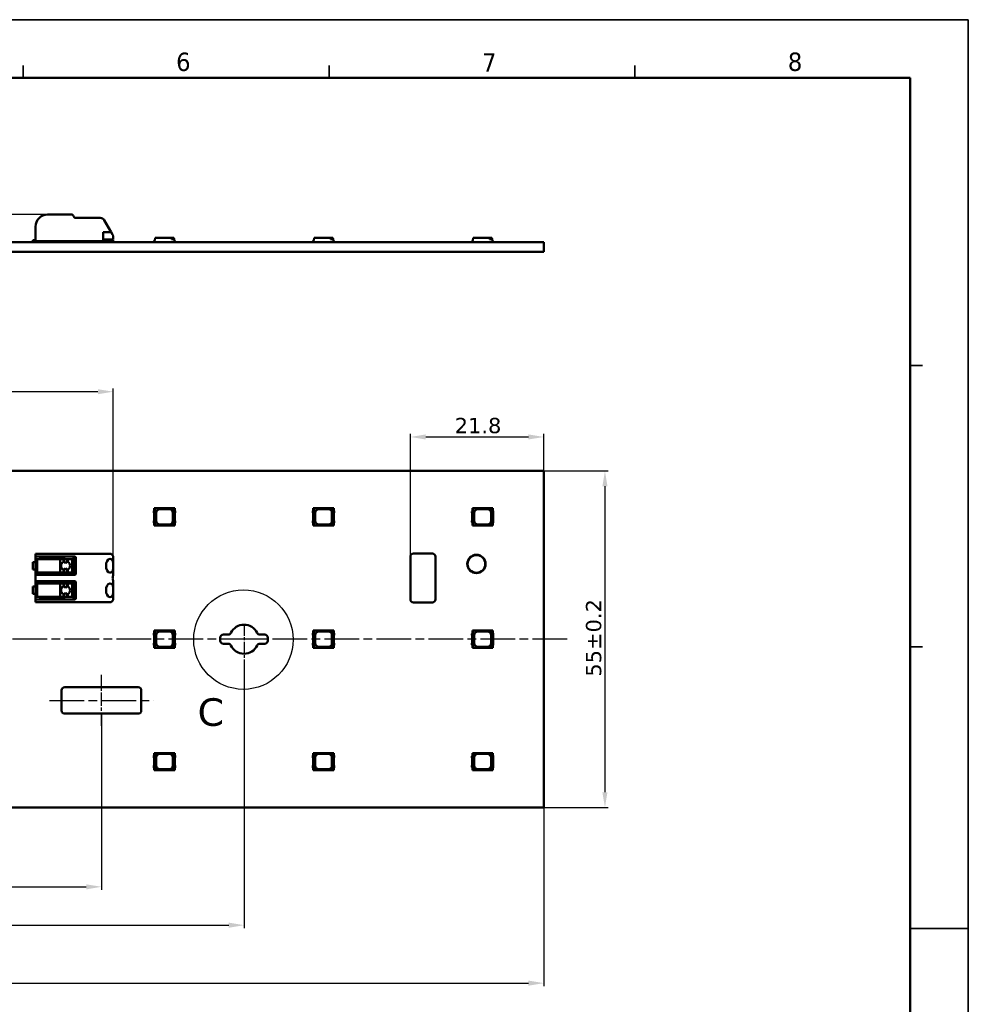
# Model space of a CAD drawing. Header units: millimetres. Extents: x 0 to 420, y 0 to 296.
# Tile 19 of 19: x 264 to 420, y 136 to 296. Entities that reach past the tile are written whole.
import ezdxf

# ---------------------------------------------------------------- set-up
doc = ezdxf.new("R2010")
doc.units = ezdxf.units.MM
doc.linetypes.add('CHAIN', pattern=[0.3543, 0.2362, -0.0295, 0.0591, -0.0295])
doc.linetypes.add('LONG_DASH_DOTTED', pattern=[0.3001, 0.2362, -0.0295, 0.0049, -0.0295])
doc.layers.get('0').update_dxf_attribs({"lineweight": 25})
for name, color, linetype, lineweight in [('Center Mark(ISO)', 7, 'LONG_DASH_DOTTED', 25), ('Centerline(ISO)', 7, 'Continuous', 25), ('Detail Circle Lines(ISO)', 7, 'Continuous', 25), ('Dimensions(ISO)', 7, 'Continuous', 25), ('Sketch Geometry(ISO)', 7, 'Continuous', 50), ('Symbols(ISO)', 7, 'Continuous', 25), ('Visible Edges(ISO)', 7, 'Continuous', 50)]:
    doc.layers.add(name, color=color, linetype=linetype, lineweight=lineweight)
doc.styles.add('LG.Philips.Title', font='verdana.ttf', dxfattribs={"width": 0.9})
doc.styles.add('Philips-dimensions', font='verdana.ttf')
doc.styles.add('Philips-tekstBigText', font='verdana.ttf')
doc.dimstyles.new('Philips-Oss', dxfattribs={"dimtxt": 2.5, "dimasz": 2.5, "dimexe": 0.5, "dimexo": 0, "dimgap": 0.5, "dimtad": 1, "dimtoh": 1, "dimrnd": 1e-08, "dimdsep": 46, "dimtxsty": 'Philips-dimensions', "dimcen": 0.09, "dimdle": 10, "dimclrd": 7, "dimclre": 7, "dimclrt": 7, "dimazin": 2, "dimtfac": 1, "dimtmove": 0, "dimatfit": 3, "dimfxl": 1, "dimtolj": 1, "dimlwd": 25, "dimlwe": 25, "dimarcsym": 0})

# ---------------------------------------------------------------- blocks, each defined once
blk = doc.blocks.new('2dDetail0')
at = {"layer": 'Detail Circle Lines(ISO)'}
blk.add_circle((300.99, 195.19), 8.12, dxfattribs=at)
at = {"layer": 'Detail Circle Lines(ISO)', "insert": (293.5, 181.02), "char_height": 4.5, "attachment_point": 7, "style": 'Philips-tekstBigText'}
blk.add_mtext('C', dxfattribs=at)
blk = doc.blocks.new('*D18')
at = {"layer": 'Defpoints', "color": 0, "linetype": 'Continuous', "transparency": 16777216}
for p in [(350.1, 228.31), (350.1, 222.76), (328.3, 208.76)]:
    blk.add_point(p, dxfattribs=at)
at = {"layer": 'Dimensions(ISO)', "color": 7, "linetype": 'Continuous', "lineweight": 25, "transparency": 16777216}
for p, q in [((328.3, 208.76), (328.3, 228.81)), ((350.1, 222.76), (350.1, 228.81)), ((330.8, 228.31), (347.6, 228.31))]:
    blk.add_line(p, q, dxfattribs=at)
at = {"layer": 'Dimensions(ISO)', "color": 7, "linetype": 'Continuous', "transparency": 16777216}
for points in [[(330.8, 228.73), (330.8, 227.9), (328.3, 228.31)], [(347.6, 228.73), (347.6, 227.9), (350.1, 228.31)]]:
    blk.add_solid(points, dxfattribs=at)
at = {"layer": 'Dimensions(ISO)', "color": 7, "linetype": 'Continuous', "lineweight": 25, "transparency": 16777216, "insert": (335.53, 231.43), "char_height": 2.5, "attachment_point": 1, "style": 'Philips-dimensions'}
blk.add_mtext('\\A1;21.8', dxfattribs=at)
blk = doc.blocks.new('*D19')
at = {"layer": 'Defpoints', "color": 0, "linetype": 'Continuous', "transparency": 16777216}
for p in [(350.1, 222.76), (350.1, 167.76), (360.1, 167.76)]:
    blk.add_point(p, dxfattribs=at)
at = {"layer": 'Dimensions(ISO)', "color": 7, "linetype": 'Continuous', "lineweight": 25, "transparency": 16777216}
for p, q in [((350.1, 222.76), (360.6, 222.76)), ((360.1, 220.26), (360.1, 170.26)), ((350.1, 167.76), (360.6, 167.76))]:
    blk.add_line(p, q, dxfattribs=at)
at = {"layer": 'Dimensions(ISO)', "color": 7, "linetype": 'Continuous', "transparency": 16777216}
for points in [[(359.68, 220.26), (360.51, 220.26), (360.1, 222.76)], [(359.68, 170.26), (360.51, 170.26), (360.1, 167.76)]]:
    blk.add_solid(points, dxfattribs=at)
at = {"layer": 'Dimensions(ISO)', "color": 7, "linetype": 'Continuous', "lineweight": 25, "transparency": 16777216, "insert": (356.99, 189.13), "char_height": 2.5, "attachment_point": 1, "rotation": 90, "style": 'Philips-dimensions'}
blk.add_mtext('\\A1;55±0.2', dxfattribs=at)
blk = doc.blocks.new('*D20')
at = {"layer": 'Defpoints', "color": 0, "linetype": 'Continuous', "transparency": 16777216}
for p in [(70.1, 167.76), (350.1, 167.76), (350.1, 139.06)]:
    blk.add_point(p, dxfattribs=at)
at = {"layer": 'Dimensions(ISO)', "color": 7, "linetype": 'Continuous', "lineweight": 25, "transparency": 16777216}
for p, q in [((70.1, 167.76), (70.1, 138.56)), ((350.1, 167.76), (350.1, 138.56)), ((72.6, 139.06), (347.6, 139.06))]:
    blk.add_line(p, q, dxfattribs=at)
at = {"layer": 'Dimensions(ISO)', "color": 7, "linetype": 'Continuous', "transparency": 16777216}
for points in [[(72.6, 139.48), (72.6, 138.64), (70.1, 139.06)], [(347.6, 139.48), (347.6, 138.64), (350.1, 139.06)]]:
    blk.add_solid(points, dxfattribs=at)
at = {"layer": 'Dimensions(ISO)', "color": 7, "linetype": 'Continuous', "lineweight": 25, "transparency": 16777216, "insert": (203.01, 145.66), "char_height": 2.5, "attachment_point": 1, "style": 'Philips-dimensions'}
blk.add_mtext('\\A1;280\\S+0.6^ -0.2;', dxfattribs=at)
blk = doc.blocks.new('*D26')
at = {"layer": 'Defpoints', "color": 0, "linetype": 'Continuous', "transparency": 16777216}
for p in [(269, 264.66), (57.6, 258.56), (70.1, 258.56)]:
    blk.add_point(p, dxfattribs=at)
at = {"layer": 'Dimensions(ISO)', "color": 7, "linetype": 'Continuous', "lineweight": 25, "transparency": 16777216}
for p, q in [((57.6, 267.16), (57.6, 269.66)), ((269, 264.66), (57.1, 264.66)), ((57.6, 264.66), (57.6, 262.16)), ((57.6, 262.16), (57.6, 261.06)), ((57.6, 258.56), (57.6, 261.06)), ((70.1, 258.56), (57.1, 258.56)), ((57.6, 256.06), (57.6, 253.56))]:
    blk.add_line(p, q, dxfattribs=at)
at = {"layer": 'Dimensions(ISO)', "color": 7, "linetype": 'Continuous', "transparency": 16777216}
for points in [[(57.18, 267.16), (58.01, 267.16), (57.6, 264.66)], [(57.18, 256.06), (58.01, 256.06), (57.6, 258.56)]]:
    blk.add_solid(points, dxfattribs=at)
at = {"layer": 'Dimensions(ISO)', "color": 7, "linetype": 'Continuous', "lineweight": 25, "transparency": 16777216, "insert": (54.5, 260.73), "char_height": 2.5, "attachment_point": 1, "rotation": 90, "style": 'Philips-dimensions'}
blk.add_mtext('\\A1;6', dxfattribs=at)
blk = doc.blocks.new('Borders A3')
at = {"layer": 'Sketch Geometry(ISO)', "color": 7, "linetype": 'Continuous', "lineweight": 35}
for p, q in [((419.5, 296.5), (0.5, 296.5)), ((419.5, 0.5), (419.5, 296.5)), ((265, 289), (265, 287)), ((315, 289), (315, 287)), ((365, 289), (365, 287)), ((410, 240), (412, 240)), ((410, 194), (412, 194)), ((419.5, 148), (410, 148)), ((410, 148), (412, 148))]:
    blk.add_line(p, q, dxfattribs=at)
at = {"layer": 'Sketch Geometry(ISO)', "color": 1, "linetype": 'Continuous', "lineweight": 50, "true_color": 0xff0000}
for p, q in [((410, 287), (20, 287)), ((410, 10), (410, 287))]:
    blk.add_line(p, q, dxfattribs=at)
at = {"layer": 'Symbols(ISO)', "color": 3, "true_color": 0x00ff00, "char_height": 3, "attachment_point": 7, "style": 'LG.Philips.Title'}
for s, insert in [('\\fVerdana|b0|i0;\\H3.0000;6', (290, 288.06)), ('\\fVerdana|b0|i0;\\H3.0000;7', (340, 288)), ('\\fVerdana|b0|i0;\\H3.0000;8', (390, 288.07))]:
    blk.add_mtext(s, dxfattribs=dict(at, insert=insert))
blk = doc.blocks.new('*D31')
at = {"layer": 'Defpoints', "color": 0, "linetype": 'Continuous', "transparency": 16777216}
for p in [(119.1, 190.39), (301.1, 190.39), (301.1, 148.53)]:
    blk.add_point(p, dxfattribs=at)
at = {"layer": 'Dimensions(ISO)', "color": 7, "linetype": 'Continuous', "lineweight": 25, "transparency": 16777216}
for p, q in [((119.1, 190.39), (119.1, 148.03)), ((301.1, 190.39), (301.1, 148.03)), ((121.6, 148.53), (298.6, 148.53))]:
    blk.add_line(p, q, dxfattribs=at)
at = {"layer": 'Dimensions(ISO)', "color": 7, "linetype": 'Continuous', "transparency": 16777216}
for points in [[(121.6, 148.95), (121.6, 148.11), (119.1, 148.53)], [(298.6, 148.95), (298.6, 148.11), (301.1, 148.53)]]:
    blk.add_solid(points, dxfattribs=at)
at = {"layer": 'Dimensions(ISO)', "color": 7, "linetype": 'Continuous', "lineweight": 25, "transparency": 16777216, "insert": (207.16, 151.65), "char_height": 2.5, "attachment_point": 1, "style": 'Philips-dimensions'}
blk.add_mtext('\\A1;182', dxfattribs=at)
blk = doc.blocks.new('*D36')
at = {"layer": 'Defpoints', "color": 0, "linetype": 'Continuous', "transparency": 16777216}
for p in [(140.5, 235.71), (140.5, 208.69), (279.7, 208.69)]:
    blk.add_point(p, dxfattribs=at)
at = {"layer": 'Dimensions(ISO)', "color": 7, "linetype": 'Continuous', "lineweight": 25, "transparency": 16777216}
for p, q in [((140.5, 208.69), (140.5, 236.21)), ((277.2, 235.71), (143, 235.71)), ((279.7, 208.69), (279.7, 236.21))]:
    blk.add_line(p, q, dxfattribs=at)
at = {"layer": 'Dimensions(ISO)', "color": 7, "linetype": 'Continuous', "transparency": 16777216}
for points in [[(143, 236.12), (143, 235.29), (140.5, 235.71)], [(277.2, 236.12), (277.2, 235.29), (279.7, 235.71)]]:
    blk.add_solid(points, dxfattribs=at)
at = {"layer": 'Dimensions(ISO)', "color": 7, "linetype": 'Continuous', "lineweight": 25, "transparency": 16777216, "insert": (205.45, 238.81), "char_height": 2.5, "attachment_point": 1, "style": 'Philips-dimensions'}
blk.add_mtext('\\A1;139.2', dxfattribs=at)
blk = doc.blocks.new('*D41')
at = {"layer": 'Defpoints', "color": 0, "linetype": 'Continuous', "transparency": 16777216}
for p in [(142.4, 183.1), (277.8, 183.1), (277.8, 154.8)]:
    blk.add_point(p, dxfattribs=at)
at = {"layer": 'Dimensions(ISO)', "color": 7, "linetype": 'Continuous', "lineweight": 25, "transparency": 16777216}
for p, q in [((142.4, 183.1), (142.4, 154.3)), ((277.8, 183.1), (277.8, 154.3)), ((144.9, 154.8), (275.3, 154.8))]:
    blk.add_line(p, q, dxfattribs=at)
at = {"layer": 'Dimensions(ISO)', "color": 7, "linetype": 'Continuous', "transparency": 16777216}
for points in [[(144.9, 155.21), (144.9, 154.38), (142.4, 154.8)], [(275.3, 155.21), (275.3, 154.38), (277.8, 154.8)]]:
    blk.add_solid(points, dxfattribs=at)
at = {"layer": 'Dimensions(ISO)', "color": 7, "linetype": 'Continuous', "lineweight": 25, "transparency": 16777216, "insert": (205.42, 157.9), "char_height": 2.5, "attachment_point": 1, "style": 'Philips-dimensions'}
blk.add_mtext('\\A1;135.4', dxfattribs=at)

msp = doc.modelspace()

# ---------------------------------------------------------------- linework, layer by layer
at = {"layer": 'Center Mark(ISO)', "linetype": 'CHAIN', "ltscale": 8.195055}
msp.add_line((301.098, 197.761), (301.098, 190.386), dxfattribs=at)
at = {"layer": 'Center Mark(ISO)', "linetype": 'CHAIN', "ltscale": 5.555937}
msp.add_line((303.598, 195.261), (298.598, 195.261), dxfattribs=at)
at = {"layer": 'Centerline(ISO)', "linetype": 'CHAIN', "ltscale": 23.990969}
for p, q in [((353.937, 195.261), (67.598, 195.261)), ((269.285, 185.261), (286.31, 185.261))]:
    msp.add_line(p, q, dxfattribs=at)
at = {"layer": 'Centerline(ISO)', "linetype": 'CHAIN', "ltscale": 9.250702}
msp.add_line((277.798, 181.099), (277.798, 189.424), dxfattribs=at)
at = {"layer": 'Visible Edges(ISO)'}
for p, q in [((268.998, 264.66), (272.792, 264.66)), ((273.225, 264.41), (273.34, 264.21)), ((273.513, 264.11), (277.598, 264.11)), ((266.998, 260.31), (266.998, 262.66)), ((278.247, 263.735), (279.373, 261.785)), ((278.098, 261.785), (278.098, 260.31)), ((278.098, 261.785), (279.373, 261.785)), ((279.597, 261.397), (279.373, 261.785)), ((279.698, 260.56), (279.698, 261.022)), ((286.523, 260.41), (286.562, 260.86)), ((286.562, 260.86), (289.223, 260.86)), ((289.223, 260.86), (289.634, 260.86)), ((289.223, 260.66), (289.223, 260.86)), ((289.651, 260.66), (289.223, 260.66)), ((289.634, 260.86), (289.651, 260.66)), ((289.651, 260.66), (289.673, 260.41)), ((312.523, 260.41), (312.562, 260.86)), ((312.562, 260.86), (315.223, 260.86)), ((315.223, 260.86), (315.634, 260.86)), ((315.223, 260.66), (315.223, 260.86)), ((315.651, 260.66), (315.223, 260.66)), ((315.634, 260.86), (315.651, 260.66)), ((315.651, 260.66), (315.673, 260.41)), ((338.523, 260.41), (338.562, 260.86)), ((338.562, 260.86), (341.223, 260.86)), ((341.223, 260.86), (341.634, 260.86)), ((341.223, 260.66), (341.223, 260.86)), ((341.651, 260.66), (341.223, 260.66)), ((341.634, 260.86), (341.651, 260.66)), ((341.651, 260.66), (341.673, 260.41)), ((70.098, 260.16), (350.098, 260.16)), ((266.598, 260.46), (266.998, 260.46)), ((266.598, 260.31), (266.598, 260.46)), ((266.748, 260.16), (266.598, 260.31)), ((278.098, 260.31), (266.998, 260.31)), ((275.577, 260.217), (275.376, 260.31)), ((279.698, 260.56), (278.098, 260.56)), ((278.098, 260.46), (279.698, 260.46)), ((279.698, 260.31), (279.548, 260.16)), ((279.698, 260.46), (279.698, 260.31)), ((286.348, 260.26), (286.423, 260.26)), ((286.348, 260.16), (286.348, 260.26)), ((286.423, 260.41), (286.523, 260.41)), ((286.423, 260.17), (286.423, 260.41)), ((286.423, 260.17), (289.773, 260.17)), ((286.425, 260.16), (286.425, 260.17)), ((286.517, 260.16), (286.517, 260.17)), ((286.571, 260.16), (286.571, 260.17)), ((287.209, 260.16), (287.209, 260.17)), ((287.338, 260.16), (287.338, 260.17)), ((287.788, 260.16), (287.788, 260.17)), ((287.953, 260.16), (287.953, 260.17)), ((289.62, 260.16), (289.62, 260.17)), ((289.673, 260.41), (289.773, 260.41)), ((289.688, 260.16), (289.688, 260.17)), ((289.773, 260.17), (289.773, 260.41)), ((289.773, 260.26), (289.778, 260.26)), ((289.778, 260.26), (289.848, 260.26)), ((289.778, 260.16), (289.778, 260.26)), ((289.848, 260.16), (289.848, 260.26)), ((312.348, 260.26), (312.423, 260.26)), ((312.348, 260.16), (312.348, 260.26)), ((312.423, 260.41), (312.523, 260.41)), ((312.423, 260.17), (312.423, 260.41)), ((312.423, 260.17), (315.773, 260.17)), ((312.425, 260.16), (312.425, 260.17)), ((312.517, 260.16), (312.517, 260.17)), ((312.571, 260.16), (312.571, 260.17)), ((313.209, 260.16), (313.209, 260.17)), ((313.338, 260.16), (313.338, 260.17)), ((313.788, 260.16), (313.788, 260.17)), ((313.953, 260.16), (313.953, 260.17)), ((315.62, 260.16), (315.62, 260.17)), ((315.673, 260.41), (315.773, 260.41)), ((315.688, 260.16), (315.688, 260.17)), ((315.773, 260.17), (315.773, 260.41)), ((315.773, 260.26), (315.778, 260.26)), ((315.778, 260.26), (315.848, 260.26)), ((315.778, 260.16), (315.778, 260.26)), ((315.848, 260.16), (315.848, 260.26)), ((338.348, 260.26), (338.423, 260.26)), ((338.348, 260.16), (338.348, 260.26)), ((338.423, 260.41), (338.523, 260.41)), ((338.423, 260.17), (338.423, 260.41)), ((338.423, 260.17), (341.773, 260.17)), ((338.425, 260.16), (338.425, 260.17)), ((338.517, 260.16), (338.517, 260.17)), ((338.571, 260.16), (338.571, 260.17)), ((339.209, 260.16), (339.209, 260.17)), ((339.338, 260.16), (339.338, 260.17)), ((339.788, 260.16), (339.788, 260.17)), ((339.953, 260.16), (339.953, 260.17)), ((341.62, 260.16), (341.62, 260.17)), ((341.673, 260.41), (341.773, 260.41)), ((341.688, 260.16), (341.688, 260.17)), ((341.773, 260.17), (341.773, 260.41)), ((341.773, 260.26), (341.778, 260.26)), ((341.778, 260.26), (341.848, 260.26)), ((341.778, 260.16), (341.778, 260.26)), ((341.848, 260.16), (341.848, 260.26)), ((350.098, 260.16), (350.098, 258.56)), ((350.098, 258.56), (70.098, 258.56)), ((350.098, 222.761), (70.098, 222.761)), ((350.098, 167.761), (350.098, 222.761)), ((286.423, 216.307), (286.348, 216.158)), ((286.348, 216.158), (286.348, 215.903)), ((286.348, 215.903), (286.401, 215.845)), ((286.401, 215.845), (286.401, 214.677)), ((286.523, 216.661), (286.423, 216.661)), ((286.423, 216.661), (286.423, 213.861)), ((286.562, 216.661), (286.523, 216.661)), ((286.523, 213.861), (286.523, 216.661)), ((289.634, 216.661), (286.562, 216.661)), ((286.562, 213.861), (286.562, 216.661)), ((286.723, 214.611), (286.723, 215.911)), ((287.323, 216.511), (288.873, 216.511)), ((289.473, 215.911), (289.473, 214.611)), ((289.634, 216.661), (289.634, 214.272)), ((289.673, 216.661), (289.634, 216.661)), ((289.773, 216.661), (289.673, 216.661)), ((289.673, 216.661), (289.673, 213.861)), ((289.773, 213.861), (289.773, 216.661)), ((289.778, 216.311), (289.773, 216.311)), ((289.848, 216.165), (289.778, 216.311)), ((289.8, 215.859), (289.848, 215.925)), ((289.8, 214.664), (289.8, 215.859)), ((289.848, 215.925), (289.848, 216.165)), ((312.423, 216.307), (312.348, 216.158)), ((312.348, 216.158), (312.348, 215.903)), ((312.348, 215.903), (312.401, 215.845)), ((312.401, 215.845), (312.401, 214.677)), ((312.523, 216.661), (312.423, 216.661)), ((312.423, 216.661), (312.423, 213.861)), ((312.562, 216.661), (312.523, 216.661)), ((312.523, 213.861), (312.523, 216.661)), ((315.634, 216.661), (312.562, 216.661)), ((312.562, 213.861), (312.562, 216.661)), ((312.723, 214.611), (312.723, 215.911)), ((313.323, 216.511), (314.873, 216.511)), ((315.473, 215.911), (315.473, 214.611)), ((315.634, 216.661), (315.634, 214.272)), ((315.673, 216.661), (315.634, 216.661)), ((315.773, 216.661), (315.673, 216.661)), ((315.673, 216.661), (315.673, 213.861)), ((315.773, 213.861), (315.773, 216.661)), ((315.778, 216.311), (315.773, 216.311)), ((315.848, 216.165), (315.778, 216.311)), ((315.8, 215.859), (315.848, 215.925)), ((315.8, 214.664), (315.8, 215.859)), ((315.848, 215.925), (315.848, 216.165)), ((338.423, 216.307), (338.348, 216.158)), ((338.348, 216.158), (338.348, 215.903)), ((338.348, 215.903), (338.401, 215.845)), ((338.401, 215.845), (338.401, 214.677)), ((338.523, 216.661), (338.423, 216.661)), ((338.423, 216.661), (338.423, 213.861)), ((338.562, 216.661), (338.523, 216.661)), ((338.523, 213.861), (338.523, 216.661)), ((341.634, 216.661), (338.562, 216.661)), ((338.562, 213.861), (338.562, 216.661)), ((338.723, 214.611), (338.723, 215.911)), ((339.323, 216.511), (340.873, 216.511)), ((341.473, 215.911), (341.473, 214.611)), ((341.634, 216.661), (341.634, 214.272)), ((341.673, 216.661), (341.634, 216.661)), ((341.773, 216.661), (341.673, 216.661)), ((341.673, 216.661), (341.673, 213.861)), ((341.773, 213.861), (341.773, 216.661)), ((341.778, 216.311), (341.773, 216.311)), ((341.848, 216.165), (341.778, 216.311)), ((341.8, 215.859), (341.848, 215.925)), ((341.8, 214.664), (341.8, 215.859)), ((341.848, 215.925), (341.848, 216.165)), ((286.401, 214.677), (286.348, 214.62)), ((286.348, 214.62), (286.348, 214.365)), ((286.348, 214.365), (286.423, 214.216)), ((288.873, 214.011), (287.323, 214.011)), ((289.223, 213.861), (289.634, 214.272)), ((289.634, 214.272), (289.651, 214.29)), ((289.651, 214.29), (289.651, 213.861)), ((289.773, 214.211), (289.778, 214.211)), ((289.778, 214.211), (289.848, 214.358)), ((289.848, 214.598), (289.8, 214.664)), ((289.848, 214.358), (289.848, 214.598)), ((312.401, 214.677), (312.348, 214.62)), ((312.348, 214.62), (312.348, 214.365)), ((312.348, 214.365), (312.423, 214.216)), ((314.873, 214.011), (313.323, 214.011)), ((315.223, 213.861), (315.634, 214.272)), ((315.634, 214.272), (315.651, 214.29)), ((315.651, 214.29), (315.651, 213.861)), ((315.773, 214.211), (315.778, 214.211)), ((315.778, 214.211), (315.848, 214.358)), ((315.848, 214.598), (315.8, 214.664)), ((315.848, 214.358), (315.848, 214.598)), ((338.401, 214.677), (338.348, 214.62)), ((338.348, 214.62), (338.348, 214.365)), ((338.348, 214.365), (338.423, 214.216)), ((340.873, 214.011), (339.323, 214.011)), ((341.223, 213.861), (341.634, 214.272)), ((341.634, 214.272), (341.651, 214.29)), ((341.651, 214.29), (341.651, 213.861)), ((341.773, 214.211), (341.778, 214.211)), ((341.778, 214.211), (341.848, 214.358)), ((341.848, 214.598), (341.8, 214.664)), ((341.848, 214.358), (341.848, 214.598)), ((286.423, 213.861), (286.523, 213.861)), ((286.523, 213.861), (286.562, 213.861)), ((286.562, 213.861), (289.223, 213.861)), ((289.651, 213.861), (289.223, 213.861)), ((289.651, 213.861), (289.673, 213.861)), ((289.673, 213.861), (289.773, 213.861)), ((312.423, 213.861), (312.523, 213.861)), ((312.523, 213.861), (312.562, 213.861)), ((312.562, 213.861), (315.223, 213.861)), ((315.651, 213.861), (315.223, 213.861)), ((315.651, 213.861), (315.673, 213.861)), ((315.673, 213.861), (315.773, 213.861)), ((338.423, 213.861), (338.523, 213.861)), ((338.523, 213.861), (338.562, 213.861)), ((338.562, 213.861), (341.223, 213.861)), ((341.651, 213.861), (341.223, 213.861)), ((341.651, 213.861), (341.673, 213.861)), ((341.673, 213.861), (341.773, 213.861)), ((266.998, 209.211), (266.998, 208.761)), ((266.998, 209.211), (268.998, 209.211)), ((272.792, 209.211), (268.998, 209.211)), ((272.792, 209.211), (273.225, 209.211)), ((273.34, 209.211), (273.225, 209.211)), ((273.513, 209.211), (273.34, 209.211)), ((277.598, 209.211), (273.513, 209.211)), ((277.598, 209.211), (278.247, 209.211)), ((279.373, 209.211), (278.247, 209.211)), ((328.798, 209.261), (331.898, 209.261)), ((266.998, 207.861), (266.598, 207.861)), ((266.598, 206.661), (266.598, 207.861)), ((266.998, 205.761), (266.998, 208.761)), ((268.998, 208.761), (266.998, 208.761)), ((267.298, 208.361), (267.098, 208.361)), ((267.298, 208.361), (268.939, 208.361)), ((267.298, 208.361), (267.298, 206.161)), ((267.798, 208.761), (267.798, 208.511)), ((268.983, 208.511), (267.798, 208.511)), ((268.974, 208.361), (268.939, 208.361)), ((271.033, 208.361), (268.974, 208.361)), ((268.983, 208.511), (271.698, 208.511)), ((268.998, 208.761), (272.792, 208.761)), ((271.581, 208.361), (271.033, 208.361)), ((271.033, 208.361), (271.033, 206.161)), ((271.7, 208.361), (271.581, 208.361)), ((271.581, 208.361), (271.581, 207.909)), ((271.698, 208.761), (271.698, 208.511)), ((272.199, 208.361), (271.7, 208.361)), ((271.7, 208.361), (271.7, 207.731)), ((272.277, 208.361), (272.199, 208.361)), ((272.199, 208.361), (272.199, 207.73)), ((272.785, 208.361), (272.277, 208.361)), ((272.277, 208.361), (272.277, 207.895)), ((272.785, 208.361), (272.996, 208.361)), ((273.225, 208.761), (272.792, 208.761)), ((273.006, 208.361), (272.996, 208.361)), ((273.006, 208.361), (273.006, 206.161)), ((273.198, 208.761), (273.198, 205.761)), ((273.225, 208.761), (273.34, 208.761)), ((273.34, 208.761), (273.398, 208.761)), ((273.598, 208.561), (273.598, 205.961)), ((279.698, 208.692), (279.698, 207.547)), ((328.298, 201.761), (328.298, 208.761)), ((332.398, 208.761), (332.398, 201.761)), ((266.598, 206.661), (266.998, 206.661)), ((267.098, 206.161), (267.298, 206.161)), ((268.939, 206.161), (267.298, 206.161)), ((267.798, 206.011), (268.983, 206.011)), ((267.798, 205.761), (267.798, 206.011)), ((268.939, 206.161), (268.974, 206.161)), ((268.974, 206.161), (271.033, 206.161)), ((271.698, 206.011), (268.983, 206.011)), ((271.033, 206.161), (271.581, 206.161)), ((271.581, 206.614), (271.581, 206.161)), ((271.581, 206.161), (271.7, 206.161)), ((271.698, 205.761), (271.698, 206.011)), ((271.7, 206.791), (271.7, 206.161)), ((271.7, 206.161), (272.199, 206.161)), ((272.199, 206.793), (272.199, 206.161)), ((272.199, 206.161), (272.277, 206.161)), ((272.277, 206.627), (272.277, 206.161)), ((272.277, 206.161), (272.785, 206.161)), ((272.996, 206.161), (272.785, 206.161)), ((272.996, 206.161), (273.006, 206.161)), ((279.698, 207.547), (279.698, 206.976)), ((279.698, 206.976), (279.698, 205.795)), ((266.998, 205.761), (266.998, 204.761)), ((266.998, 205.761), (268.998, 205.761)), ((266.998, 201.761), (266.998, 204.761)), ((268.998, 204.761), (266.998, 204.761)), ((267.298, 204.361), (267.098, 204.361)), ((267.298, 204.361), (268.939, 204.361)), ((267.298, 204.361), (267.298, 202.161)), ((267.798, 204.761), (267.798, 204.511)), ((268.983, 204.511), (267.798, 204.511)), ((268.974, 204.361), (268.939, 204.361)), ((271.033, 204.361), (268.974, 204.361)), ((268.983, 204.511), (271.698, 204.511)), ((272.792, 205.761), (268.998, 205.761)), ((268.998, 204.761), (272.792, 204.761)), ((271.581, 204.361), (271.033, 204.361)), ((271.033, 204.361), (271.033, 202.161)), ((271.7, 204.361), (271.581, 204.361)), ((271.581, 204.361), (271.581, 203.909)), ((271.698, 204.761), (271.698, 204.511)), ((272.199, 204.361), (271.7, 204.361)), ((271.7, 204.361), (271.7, 203.731)), ((272.277, 204.361), (272.199, 204.361)), ((272.199, 204.361), (272.199, 203.73)), ((272.785, 204.361), (272.277, 204.361)), ((272.277, 204.361), (272.277, 203.895)), ((272.785, 204.361), (272.996, 204.361)), ((272.792, 205.761), (273.225, 205.761)), ((273.225, 204.761), (272.792, 204.761)), ((273.006, 204.361), (272.996, 204.361)), ((273.006, 204.361), (273.006, 202.161)), ((273.198, 204.761), (273.198, 201.761)), ((273.34, 205.761), (273.225, 205.761)), ((273.225, 204.761), (273.34, 204.761)), ((273.398, 205.761), (273.34, 205.761)), ((273.34, 204.761), (273.398, 204.761)), ((273.598, 204.561), (273.598, 201.961)), ((279.698, 204.728), (279.698, 203.547)), ((266.998, 203.861), (266.598, 203.861)), ((266.598, 202.661), (266.598, 203.861)), ((271.7, 202.791), (271.7, 202.161)), ((272.199, 202.793), (272.199, 202.161)), ((279.698, 203.547), (279.698, 202.976)), ((279.698, 202.976), (279.698, 201.831)), ((266.598, 202.661), (266.998, 202.661)), ((266.998, 201.761), (266.998, 201.311)), ((266.998, 201.761), (268.998, 201.761)), ((268.998, 201.311), (266.998, 201.311)), ((267.098, 202.161), (267.298, 202.161)), ((268.939, 202.161), (267.298, 202.161)), ((267.798, 202.011), (268.983, 202.011)), ((267.798, 201.761), (267.798, 202.011)), ((268.939, 202.161), (268.974, 202.161)), ((268.974, 202.161), (271.033, 202.161)), ((271.698, 202.011), (268.983, 202.011)), ((272.792, 201.761), (268.998, 201.761)), ((268.998, 201.311), (272.792, 201.311)), ((271.033, 202.161), (271.581, 202.161)), ((271.581, 202.614), (271.581, 202.161)), ((271.581, 202.161), (271.7, 202.161)), ((271.698, 201.761), (271.698, 202.011)), ((271.7, 202.161), (272.199, 202.161)), ((272.199, 202.161), (272.277, 202.161)), ((272.277, 202.627), (272.277, 202.161)), ((272.277, 202.161), (272.785, 202.161)), ((272.996, 202.161), (272.785, 202.161)), ((272.792, 201.761), (273.225, 201.761)), ((273.225, 201.311), (272.792, 201.311)), ((272.996, 202.161), (273.006, 202.161)), ((273.34, 201.761), (273.225, 201.761)), ((273.225, 201.311), (273.34, 201.311)), ((273.398, 201.761), (273.34, 201.761)), ((273.34, 201.311), (273.513, 201.311)), ((273.513, 201.311), (277.598, 201.311)), ((278.247, 201.311), (277.598, 201.311)), ((278.247, 201.311), (279.373, 201.311)), ((331.898, 201.261), (328.798, 201.261)), ((286.423, 196.307), (286.348, 196.158)), ((286.523, 196.661), (286.423, 196.661)), ((286.423, 196.661), (286.423, 193.861)), ((286.562, 196.661), (286.523, 196.661)), ((286.523, 193.861), (286.523, 196.661)), ((289.634, 196.661), (286.562, 196.661)), ((286.562, 193.861), (286.562, 196.661)), ((287.323, 196.511), (288.873, 196.511)), ((289.634, 196.661), (289.634, 194.272)), ((289.673, 196.661), (289.634, 196.661)), ((289.773, 196.661), (289.673, 196.661)), ((289.673, 196.661), (289.673, 193.861)), ((289.773, 193.861), (289.773, 196.661)), ((289.778, 196.311), (289.773, 196.311)), ((289.848, 196.165), (289.778, 196.311)), ((312.423, 196.307), (312.348, 196.158)), ((312.523, 196.661), (312.423, 196.661)), ((312.423, 196.661), (312.423, 193.861)), ((312.562, 196.661), (312.523, 196.661)), ((312.523, 193.861), (312.523, 196.661)), ((315.634, 196.661), (312.562, 196.661)), ((312.562, 193.861), (312.562, 196.661)), ((313.323, 196.511), (314.873, 196.511)), ((315.634, 196.661), (315.634, 194.272)), ((315.673, 196.661), (315.634, 196.661)), ((315.773, 196.661), (315.673, 196.661)), ((315.673, 196.661), (315.673, 193.861)), ((315.773, 193.861), (315.773, 196.661)), ((315.778, 196.311), (315.773, 196.311)), ((315.848, 196.165), (315.778, 196.311)), ((338.423, 196.307), (338.348, 196.158)), ((338.523, 196.661), (338.423, 196.661)), ((338.423, 196.661), (338.423, 193.861)), ((338.562, 196.661), (338.523, 196.661)), ((338.523, 193.861), (338.523, 196.661)), ((341.634, 196.661), (338.562, 196.661)), ((338.562, 193.861), (338.562, 196.661)), ((339.323, 196.511), (340.873, 196.511)), ((341.634, 196.661), (341.634, 194.272)), ((341.673, 196.661), (341.634, 196.661)), ((341.773, 196.661), (341.673, 196.661)), ((341.673, 196.661), (341.673, 193.861)), ((341.773, 193.861), (341.773, 196.661)), ((341.778, 196.311), (341.773, 196.311)), ((341.848, 196.165), (341.778, 196.311)), ((286.348, 196.158), (286.348, 195.903)), ((286.348, 195.903), (286.401, 195.845)), ((286.401, 195.845), (286.401, 194.677)), ((286.723, 194.611), (286.723, 195.911)), ((289.473, 195.911), (289.473, 194.611)), ((289.8, 195.859), (289.848, 195.925)), ((289.8, 194.664), (289.8, 195.859)), ((289.848, 195.925), (289.848, 196.165)), ((297.223, 195.011), (297.223, 195.511)), ((297.723, 196.011), (298.509, 196.011)), ((303.687, 196.011), (304.473, 196.011)), ((304.973, 195.511), (304.973, 195.011)), ((312.348, 196.158), (312.348, 195.903)), ((312.348, 195.903), (312.401, 195.845)), ((312.401, 195.845), (312.401, 194.677)), ((312.723, 194.611), (312.723, 195.911)), ((315.473, 195.911), (315.473, 194.611)), ((315.8, 195.859), (315.848, 195.925)), ((315.8, 194.664), (315.8, 195.859)), ((315.848, 195.925), (315.848, 196.165)), ((338.348, 196.158), (338.348, 195.903)), ((338.348, 195.903), (338.401, 195.845)), ((338.401, 195.845), (338.401, 194.677)), ((338.723, 194.611), (338.723, 195.911)), ((341.473, 195.911), (341.473, 194.611)), ((341.8, 195.859), (341.848, 195.925)), ((341.8, 194.664), (341.8, 195.859)), ((341.848, 195.925), (341.848, 196.165)), ((286.401, 194.677), (286.348, 194.62)), ((286.348, 194.62), (286.348, 194.365)), ((286.348, 194.365), (286.423, 194.216)), ((286.423, 193.861), (286.523, 193.861)), ((286.523, 193.861), (286.562, 193.861)), ((286.562, 193.861), (289.223, 193.861)), ((288.873, 194.011), (287.323, 194.011)), ((289.223, 193.861), (289.634, 194.272)), ((289.651, 193.861), (289.223, 193.861)), ((289.634, 194.272), (289.651, 194.29)), ((289.651, 194.29), (289.651, 193.861)), ((289.651, 193.861), (289.673, 193.861)), ((289.673, 193.861), (289.773, 193.861)), ((289.773, 194.211), (289.778, 194.211)), ((289.778, 194.211), (289.848, 194.358)), ((289.848, 194.598), (289.8, 194.664)), ((289.848, 194.358), (289.848, 194.598)), ((298.509, 194.511), (297.723, 194.511)), ((304.473, 194.511), (303.687, 194.511)), ((312.401, 194.677), (312.348, 194.62)), ((312.348, 194.62), (312.348, 194.365)), ((312.348, 194.365), (312.423, 194.216)), ((312.423, 193.861), (312.523, 193.861)), ((312.523, 193.861), (312.562, 193.861)), ((312.562, 193.861), (315.223, 193.861)), ((314.873, 194.011), (313.323, 194.011)), ((315.223, 193.861), (315.634, 194.272)), ((315.651, 193.861), (315.223, 193.861)), ((315.634, 194.272), (315.651, 194.29)), ((315.651, 194.29), (315.651, 193.861)), ((315.651, 193.861), (315.673, 193.861)), ((315.673, 193.861), (315.773, 193.861)), ((315.773, 194.211), (315.778, 194.211)), ((315.778, 194.211), (315.848, 194.358)), ((315.848, 194.598), (315.8, 194.664)), ((315.848, 194.358), (315.848, 194.598)), ((338.401, 194.677), (338.348, 194.62)), ((338.348, 194.62), (338.348, 194.365)), ((338.348, 194.365), (338.423, 194.216)), ((338.423, 193.861), (338.523, 193.861)), ((338.523, 193.861), (338.562, 193.861)), ((338.562, 193.861), (341.223, 193.861)), ((340.873, 194.011), (339.323, 194.011)), ((341.223, 193.861), (341.634, 194.272)), ((341.651, 193.861), (341.223, 193.861)), ((341.634, 194.272), (341.651, 194.29)), ((341.651, 194.29), (341.651, 193.861)), ((341.651, 193.861), (341.673, 193.861)), ((341.673, 193.861), (341.773, 193.861)), ((341.773, 194.211), (341.778, 194.211)), ((341.778, 194.211), (341.848, 194.358)), ((341.848, 194.598), (341.8, 194.664)), ((341.848, 194.358), (341.848, 194.598)), ((271.285, 183.599), (271.285, 186.924)), ((271.785, 187.424), (283.81, 187.424)), ((284.31, 186.924), (284.31, 183.599)), ((283.81, 183.099), (271.785, 183.099)), ((286.423, 176.307), (286.348, 176.158)), ((286.348, 176.158), (286.348, 175.903)), ((286.348, 175.903), (286.401, 175.845)), ((286.401, 175.845), (286.401, 174.677)), ((286.523, 176.661), (286.423, 176.661)), ((286.423, 176.661), (286.423, 173.861)), ((286.562, 176.661), (286.523, 176.661)), ((286.523, 173.861), (286.523, 176.661)), ((289.634, 176.661), (286.562, 176.661)), ((286.562, 173.861), (286.562, 176.661)), ((286.723, 174.611), (286.723, 175.911)), ((287.323, 176.511), (288.873, 176.511)), ((289.473, 175.911), (289.473, 174.611)), ((289.634, 176.661), (289.634, 174.272)), ((289.673, 176.661), (289.634, 176.661)), ((289.773, 176.661), (289.673, 176.661)), ((289.673, 176.661), (289.673, 173.861)), ((289.773, 173.861), (289.773, 176.661)), ((289.778, 176.311), (289.773, 176.311)), ((289.848, 176.165), (289.778, 176.311)), ((289.8, 175.859), (289.848, 175.925)), ((289.8, 174.664), (289.8, 175.859)), ((289.848, 175.925), (289.848, 176.165)), ((312.423, 176.307), (312.348, 176.158)), ((312.348, 176.158), (312.348, 175.903)), ((312.348, 175.903), (312.401, 175.845)), ((312.401, 175.845), (312.401, 174.677)), ((312.523, 176.661), (312.423, 176.661)), ((312.423, 176.661), (312.423, 173.861)), ((312.562, 176.661), (312.523, 176.661)), ((312.523, 173.861), (312.523, 176.661)), ((315.634, 176.661), (312.562, 176.661)), ((312.562, 173.861), (312.562, 176.661)), ((312.723, 174.611), (312.723, 175.911)), ((313.323, 176.511), (314.873, 176.511)), ((315.473, 175.911), (315.473, 174.611)), ((315.634, 176.661), (315.634, 174.272)), ((315.673, 176.661), (315.634, 176.661)), ((315.773, 176.661), (315.673, 176.661)), ((315.673, 176.661), (315.673, 173.861)), ((315.773, 173.861), (315.773, 176.661)), ((315.778, 176.311), (315.773, 176.311)), ((315.848, 176.165), (315.778, 176.311)), ((315.8, 175.859), (315.848, 175.925)), ((315.8, 174.664), (315.8, 175.859)), ((315.848, 175.925), (315.848, 176.165)), ((338.423, 176.307), (338.348, 176.158)), ((338.348, 176.158), (338.348, 175.903)), ((338.348, 175.903), (338.401, 175.845)), ((338.401, 175.845), (338.401, 174.677)), ((338.523, 176.661), (338.423, 176.661)), ((338.423, 176.661), (338.423, 173.861)), ((338.562, 176.661), (338.523, 176.661)), ((338.523, 173.861), (338.523, 176.661)), ((341.634, 176.661), (338.562, 176.661)), ((338.562, 173.861), (338.562, 176.661)), ((338.723, 174.611), (338.723, 175.911)), ((339.323, 176.511), (340.873, 176.511)), ((341.473, 175.911), (341.473, 174.611)), ((341.634, 176.661), (341.634, 174.272)), ((341.673, 176.661), (341.634, 176.661)), ((341.773, 176.661), (341.673, 176.661)), ((341.673, 176.661), (341.673, 173.861)), ((341.773, 173.861), (341.773, 176.661)), ((341.778, 176.311), (341.773, 176.311)), ((341.848, 176.165), (341.778, 176.311)), ((341.8, 175.859), (341.848, 175.925)), ((341.8, 174.664), (341.8, 175.859)), ((341.848, 175.925), (341.848, 176.165)), ((286.401, 174.677), (286.348, 174.62)), ((286.348, 174.62), (286.348, 174.365)), ((286.348, 174.365), (286.423, 174.216)), ((286.423, 173.861), (286.523, 173.861)), ((286.523, 173.861), (286.562, 173.861)), ((286.562, 173.861), (289.223, 173.861)), ((288.873, 174.011), (287.323, 174.011)), ((289.223, 173.861), (289.634, 174.272)), ((289.651, 173.861), (289.223, 173.861)), ((289.634, 174.272), (289.651, 174.29)), ((289.651, 174.29), (289.651, 173.861)), ((289.651, 173.861), (289.673, 173.861)), ((289.673, 173.861), (289.773, 173.861)), ((289.773, 174.211), (289.778, 174.211)), ((289.778, 174.211), (289.848, 174.358)), ((289.848, 174.598), (289.8, 174.664)), ((289.848, 174.358), (289.848, 174.598)), ((312.401, 174.677), (312.348, 174.62)), ((312.348, 174.62), (312.348, 174.365)), ((312.348, 174.365), (312.423, 174.216)), ((312.423, 173.861), (312.523, 173.861)), ((312.523, 173.861), (312.562, 173.861)), ((312.562, 173.861), (315.223, 173.861)), ((314.873, 174.011), (313.323, 174.011)), ((315.223, 173.861), (315.634, 174.272)), ((315.651, 173.861), (315.223, 173.861)), ((315.634, 174.272), (315.651, 174.29)), ((315.651, 174.29), (315.651, 173.861)), ((315.651, 173.861), (315.673, 173.861)), ((315.673, 173.861), (315.773, 173.861)), ((315.773, 174.211), (315.778, 174.211)), ((315.778, 174.211), (315.848, 174.358)), ((315.848, 174.598), (315.8, 174.664)), ((315.848, 174.358), (315.848, 174.598)), ((338.401, 174.677), (338.348, 174.62)), ((338.348, 174.62), (338.348, 174.365)), ((338.348, 174.365), (338.423, 174.216)), ((338.423, 173.861), (338.523, 173.861)), ((338.523, 173.861), (338.562, 173.861)), ((338.562, 173.861), (341.223, 173.861)), ((340.873, 174.011), (339.323, 174.011)), ((341.223, 173.861), (341.634, 174.272)), ((341.651, 173.861), (341.223, 173.861)), ((341.634, 174.272), (341.651, 174.29)), ((341.651, 174.29), (341.651, 173.861)), ((341.651, 173.861), (341.673, 173.861)), ((341.673, 173.861), (341.773, 173.861)), ((341.773, 174.211), (341.778, 174.211)), ((341.778, 174.211), (341.848, 174.358)), ((341.848, 174.598), (341.8, 174.664)), ((341.848, 174.358), (341.848, 174.598)), ((70.098, 167.761), (350.098, 167.761))]:
    msp.add_line(p, q, dxfattribs=at)
for radius in [1.5, 1.447]:
    msp.add_circle((339.098, 207.561), radius, dxfattribs=at)
for centre, radius, start, end in [((268.998, 262.66), 2, 90, 180), ((272.792, 264.16), 0.5, 30, 90), ((273.513, 264.31), 0.2, 210, 270), ((277.598, 263.36), 0.75, 30, 90), ((268.298, 260.91), 0.75, 270, 306.8699), ((275.831, 260.76), 0.6, 245, 270), ((287.323, 215.911), 0.6, 90, 180), ((288.873, 215.911), 0.6, 0, 90), ((313.323, 215.911), 0.6, 90, 180), ((314.873, 215.911), 0.6, 0, 90), ((339.323, 215.911), 0.6, 90, 180), ((340.873, 215.911), 0.6, 0, 90), ((287.323, 214.611), 0.6, 180, 270), ((288.873, 214.611), 0.6, 270, 0), ((313.323, 214.611), 0.6, 180, 270), ((314.873, 214.611), 0.6, 270, 0), ((339.323, 214.611), 0.6, 180, 270), ((340.873, 214.611), 0.6, 270, 0), ((328.798, 208.761), 0.5, 90, 180), ((331.898, 208.761), 0.5, 0, 90), ((273.398, 208.561), 0.2, 0, 54.73561), ((273.398, 205.961), 0.2, 305.26439, 0), ((273.398, 204.561), 0.2, 0, 54.73561), ((273.398, 201.961), 0.2, 305.26439, 0), ((328.798, 201.761), 0.5, 180, 270), ((331.898, 201.761), 0.5, 270, 0), ((287.323, 195.911), 0.6, 90, 180), ((288.873, 195.911), 0.6, 0, 90), ((301.098, 195.261), 2.375, 25.77146, 154.22854), ((313.323, 195.911), 0.6, 90, 180), ((314.873, 195.911), 0.6, 0, 90), ((339.323, 195.911), 0.6, 90, 180), ((340.873, 195.911), 0.6, 0, 90), ((297.723, 195.511), 0.5, 90, 180), ((297.723, 195.011), 0.5, 180, 270), ((298.509, 196.511), 0.5, 270, 334.22854), ((303.687, 196.511), 0.5, 205.77146, 270), ((304.473, 195.511), 0.5, 0, 90), ((304.473, 195.011), 0.5, 270, 0), ((287.323, 194.611), 0.6, 180, 270), ((288.873, 194.611), 0.6, 270, 0), ((298.509, 194.011), 0.5, 25.77146, 90), ((301.098, 195.261), 2.375, 205.77146, 334.22854), ((303.687, 194.011), 0.5, 90, 154.22854), ((313.323, 194.611), 0.6, 180, 270), ((314.873, 194.611), 0.6, 270, 0), ((339.323, 194.611), 0.6, 180, 270), ((340.873, 194.611), 0.6, 270, 0), ((271.785, 186.924), 0.5, 90, 180), ((283.81, 186.924), 0.5, 0, 90), ((271.785, 183.599), 0.5, 180, 270), ((283.81, 183.599), 0.5, 270, 0), ((287.323, 175.911), 0.6, 90, 180), ((288.873, 175.911), 0.6, 0, 90), ((313.323, 175.911), 0.6, 90, 180), ((314.873, 175.911), 0.6, 0, 90), ((339.323, 175.911), 0.6, 90, 180), ((340.873, 175.911), 0.6, 0, 90), ((287.323, 174.611), 0.6, 180, 270), ((288.873, 174.611), 0.6, 270, 0), ((313.323, 174.611), 0.6, 180, 270), ((314.873, 174.611), 0.6, 270, 0), ((339.323, 174.611), 0.6, 180, 270), ((340.873, 174.611), 0.6, 270, 0)]:
    msp.add_arc(centre, radius, start, end, dxfattribs=at)
for centre, major_axis, ratio, start_param, end_param in [((278.895, 207.174), (0, -2.2), 0.5773503, 2.5552035, 2.7551765), ((271.899, 207.261), (0, 0.721), 0.9986295, 0.4576822, 2.6839105), ((271.514, 207.261), (0, 0.669), 0.3907311, 5.4909232, 6.0250556), ((271.948, 207.261), (0, 0.532), 0.9986295, 5.7908446, 6.7696863), ((272.338, 207.261), (0, 0.668), 0.2923717, 0.3193056, 0.7928328), ((271.935, 207.261), (0, -0.721), 0.9986295, 0.4951571, 2.6464356), ((279.186, 207.261), (0, -1.125), 0.5773503, 2.4548566, 6.9699214), ((271.514, 207.261), (0, -0.669), 0.3907311, 0.2581297, 0.7922621), ((271.948, 207.261), (0, -0.532), 0.9986295, 5.7966843, 6.775526), ((272.338, 207.261), (0, -0.668), 0.2923717, 5.4903525, 5.9638797), ((279.186, 203.261), (0, -1.125), 0.5773503, 2.4548566, 6.9699214), ((271.899, 203.261), (0, 0.721), 0.9986295, 0.4576822, 2.6839105), ((271.514, 203.261), (0, 0.669), 0.3907311, 5.4909232, 6.0250556), ((271.514, 203.261), (0, -0.669), 0.3907311, 0.2581297, 0.7922621), ((271.948, 203.261), (0, 0.532), 0.9986295, 5.7908446, 6.7696863), ((271.948, 203.261), (0, -0.532), 0.9986295, 5.7966843, 6.775526), ((272.338, 203.261), (0, 0.668), 0.2923717, 0.3193056, 0.7928328), ((272.338, 203.261), (0, -0.668), 0.2923717, 5.4903525, 5.9638797), ((271.935, 203.261), (0, -0.721), 0.9986295, 0.4951571, 2.6464356), ((278.895, 203.349), (0, -2.2), 0.5773503, 0.3864162, 0.5863891)]:
    msp.add_ellipse(centre, major_axis=major_axis, ratio=ratio, start_param=start_param, end_param=end_param, dxfattribs=at)
for points, knots in [([(279.597, 261.397), (279.606, 261.383), (279.614, 261.368), (279.673, 261.247), (279.698, 261.124), (279.698, 261.022)], [0.078278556, 0.078278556, 0.078278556, 0.078278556, 0.083769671, 0.083769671, 0.125939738, 0.125939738, 0.125939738, 0.125939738]), ([(273.398, 208.761), (273.403, 208.761), (273.409, 208.761), (273.428, 208.76), (273.444, 208.757), (273.476, 208.746), (273.492, 208.739), (273.508, 208.728), (273.511, 208.727), (273.513, 208.725)], [0.018300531, 0.018300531, 0.018300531, 0.018300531, 0.020162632, 0.020162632, 0.025000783, 0.025000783, 0.029838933, 0.029838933, 0.03080299, 0.03080299, 0.03080299, 0.03080299]), ([(279.698, 208.692), (279.698, 208.798), (279.673, 208.902), (279.614, 208.987), (279.606, 208.996), (279.597, 209.006)], [0.459457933, 0.459457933, 0.459457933, 0.459457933, 0.501628, 0.501628, 0.507119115, 0.507119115, 0.507119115, 0.507119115]), ([(279.597, 208.131), (279.63, 208.085), (279.653, 208.026), (279.689, 207.875), (279.696, 207.761), (279.698, 207.608), (279.698, 207.577), (279.698, 207.547)], [0.080240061, 0.080240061, 0.080240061, 0.080240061, 0.10282816, 0.10282816, 0.139507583, 0.139507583, 0.148474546, 0.148474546, 0.148474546, 0.148474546]), ([(279.698, 206.976), (279.698, 206.945), (279.698, 206.915), (279.696, 206.762), (279.689, 206.648), (279.653, 206.497), (279.63, 206.438), (279.597, 206.391)], [0.203899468, 0.203899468, 0.203899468, 0.203899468, 0.212866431, 0.212866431, 0.249545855, 0.249545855, 0.272133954, 0.272133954, 0.272133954, 0.272133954]), ([(273.513, 205.798), (273.511, 205.796), (273.508, 205.794), (273.492, 205.784), (273.476, 205.777), (273.444, 205.766), (273.428, 205.763), (273.409, 205.762), (273.403, 205.761), (273.398, 205.761)], [0.068532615, 0.068532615, 0.068532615, 0.068532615, 0.069496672, 0.069496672, 0.074334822, 0.074334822, 0.079172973, 0.079172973, 0.081035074, 0.081035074, 0.081035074, 0.081035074]), ([(273.398, 204.761), (273.403, 204.761), (273.409, 204.761), (273.428, 204.76), (273.444, 204.757), (273.476, 204.746), (273.492, 204.739), (273.508, 204.728), (273.511, 204.727), (273.513, 204.725)], [0.018300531, 0.018300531, 0.018300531, 0.018300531, 0.020162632, 0.020162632, 0.025000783, 0.025000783, 0.029838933, 0.029838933, 0.03080299, 0.03080299, 0.03080299, 0.03080299]), ([(279.68, 204.886), (279.679, 204.892), (279.677, 204.898), (279.664, 204.949), (279.649, 205.005), (279.627, 205.129), (279.62, 205.197), (279.62, 205.326), (279.627, 205.394), (279.649, 205.518), (279.664, 205.574), (279.677, 205.625), (279.679, 205.631), (279.68, 205.637)], [0.121247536, 0.121247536, 0.121247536, 0.121247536, 0.123999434, 0.123999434, 0.143348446, 0.143348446, 0.162697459, 0.162697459, 0.182046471, 0.182046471, 0.201395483, 0.201395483, 0.204147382, 0.204147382, 0.204147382, 0.204147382]), ([(279.597, 204.131), (279.63, 204.085), (279.653, 204.026), (279.689, 203.875), (279.696, 203.761), (279.698, 203.608), (279.698, 203.577), (279.698, 203.547)], [0.080240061, 0.080240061, 0.080240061, 0.080240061, 0.10282816, 0.10282816, 0.139507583, 0.139507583, 0.148474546, 0.148474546, 0.148474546, 0.148474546]), ([(279.698, 202.976), (279.698, 202.945), (279.698, 202.915), (279.696, 202.762), (279.689, 202.648), (279.653, 202.497), (279.63, 202.438), (279.597, 202.391)], [0.203899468, 0.203899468, 0.203899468, 0.203899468, 0.212866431, 0.212866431, 0.249545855, 0.249545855, 0.272133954, 0.272133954, 0.272133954, 0.272133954]), ([(273.513, 201.798), (273.511, 201.796), (273.508, 201.794), (273.492, 201.784), (273.476, 201.777), (273.444, 201.766), (273.428, 201.763), (273.409, 201.762), (273.403, 201.761), (273.398, 201.761)], [0.068532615, 0.068532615, 0.068532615, 0.068532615, 0.069496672, 0.069496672, 0.074334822, 0.074334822, 0.079172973, 0.079172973, 0.081035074, 0.081035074, 0.081035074, 0.081035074]), ([(279.597, 201.517), (279.606, 201.526), (279.614, 201.536), (279.673, 201.621), (279.698, 201.724), (279.698, 201.831)], [0.078278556, 0.078278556, 0.078278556, 0.078278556, 0.083769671, 0.083769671, 0.125939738, 0.125939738, 0.125939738, 0.125939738])]:
    msp.add_open_spline(points, degree=3, knots=knots, dxfattribs=at)
for points in [[(279.68, 205.637), (279.693, 205.687), (279.698, 205.741), (279.698, 205.795)], [(279.698, 204.728), (279.698, 204.782), (279.693, 204.836), (279.68, 204.886)]]:
    msp.add_open_spline(points, degree=3, dxfattribs=at)

# ---------------------------------------------------------------- block references
msp.add_blockref('Borders A3', (0, 0))
at = {"layer": 'Detail Circle Lines(ISO)'}
msp.add_blockref('2dDetail0', (0, 0), dxfattribs=at)

# ---------------------------------------------------------------- dimensions: what is measured, and where the dimension line sits
at = {"layer": 'Dimensions(ISO)', "color": 7, "linetype": 'Continuous', "lineweight": 25}
for base, p1, p2, angle, override, picture, middle in [((57.598, 258.56), (268.998, 264.66), (70.098, 258.56), 90, {"dimgap": 0.5, "dimtoh": 0, "dimdec": 0, "dimtol": 0, "dimlim": 0, "dimtp": 0, "dimtm": 0, "dimtdec": 2, "dimtofl": 0}, '*D26', (57.598, 261.61)), ((140.498, 235.706), (279.698, 208.692), (140.498, 208.692), 180, {"dimgap": 0.5, "dimtoh": 0, "dimdec": 2, "dimtol": 0, "dimlim": 0, "dimtp": 0, "dimtm": 0, "dimtdec": 2, "dimtofl": 0, "dimatfit": 1}, '*D36', (210.098, 235.706)), ((350.098, 228.313), (328.298, 208.761), (350.098, 222.761), 180, {"dimgap": 0.5, "dimtoh": 0, "dimdec": 2, "dimtol": 0, "dimlim": 0, "dimtp": 0, "dimtm": 0, "dimtdec": 2, "dimtofl": 0, "dimatfit": 1}, '*D18', (339.198, 228.313)), ((360.098, 167.761), (350.098, 222.761), (350.098, 167.761), 90, {"dimgap": 0.5, "dimtoh": 0, "dimdec": 2, "dimtol": 1, "dimlim": 0, "dimtp": 0.2, "dimtm": 0.2, "dimtdec": 2, "dimtofl": 0, "dimatfit": 1}, '*D19', (360.098, 195.261)), ((301.098, 148.531), (119.098, 190.386), (301.098, 190.386), 180, {"dimgap": 0.5, "dimtoh": 0, "dimdec": 2, "dimtol": 0, "dimlim": 0, "dimtp": 0, "dimtm": 0, "dimtdec": 2, "dimtofl": 0, "dimatfit": 1}, '*D31', (210.098, 148.531)), ((277.798, 154.795), (142.398, 183.099), (277.798, 183.099), 180, {"dimgap": 0.5, "dimtoh": 0, "dimdec": 2, "dimtol": 0, "dimlim": 0, "dimtp": 0, "dimtm": 0, "dimtdec": 2, "dimtofl": 0, "dimatfit": 1}, '*D41', (210.098, 154.795)), ((350.098, 139.06), (70.098, 167.761), (350.098, 167.761), 180, {"dimgap": 0.5, "dimtoh": 0, "dimdec": 2, "dimtol": 1, "dimlim": 0, "dimtp": 0.6, "dimtm": 0.2, "dimtdec": 2, "dimtofl": 0, "dimatfit": 1}, '*D20', (210.098, 139.06))]:
    dim = msp.add_linear_dim(base=base, p1=p1, p2=p2, angle=angle, dimstyle='Philips-Oss', override=override, dxfattribs=at)
    dim.commit()
    dim.dimension.update_dxf_attribs({"geometry": picture, "text_midpoint": middle, "dimtype": 160})

doc.saveas('drawing.dxf')
